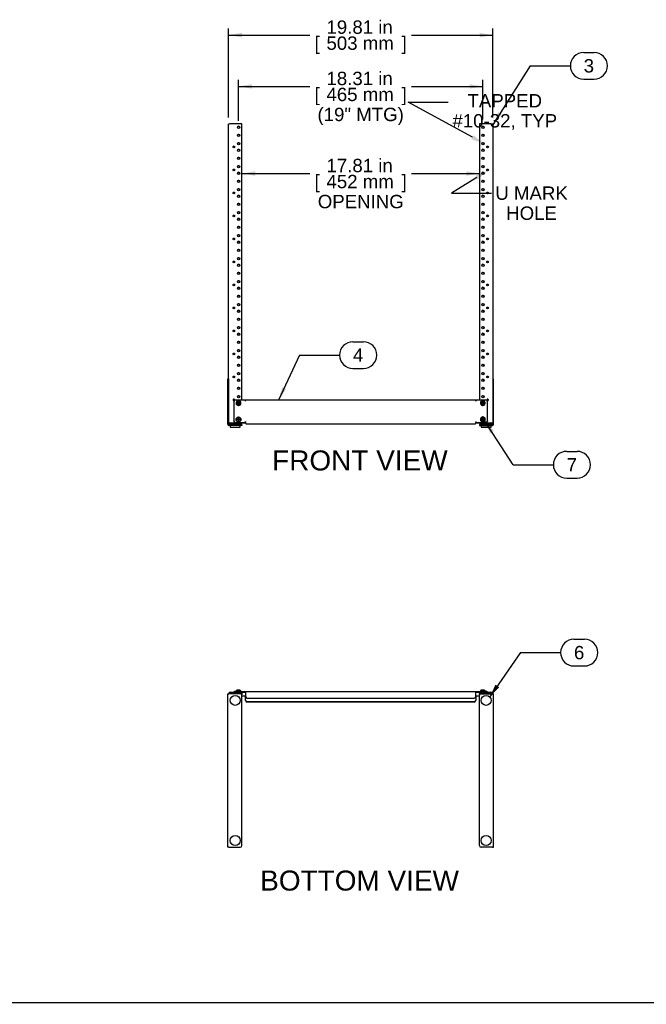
# Model space of a CAD drawing. Header units: inches. Extents: x 0 to 188, y 0 to 122.
# Tile 2 of 5: x 47 to 94, y 0 to 74. Entities that reach past the tile are written whole.
import ezdxf
from ezdxf import colors
from ezdxf.entities.mleader import LeaderData, LeaderLine
from ezdxf.enums import TextEntityAlignment as Align
from ezdxf.math import Vec2, Vec3

# ---------------------------------------------------------------- set-up
doc = ezdxf.new("R2010")
doc.units = ezdxf.units.IN
doc.header["$MEASUREMENT"] = 0
for name, color, linetype in [('COM57134-12', 7, 'Continuous'), ('COM57135-1L', 7, 'Continuous'), ('COM57135-1R', 7, 'Continuous'), ('COM57136', 7, 'Continuous'), ('Default', 7, 'Continuous'), ('FET07754', 7, 'Continuous'), ('SCS19498', 7, 'Continuous')]:
    doc.layers.add(name, color=color, linetype=linetype)
doc.styles.add('SEACAD_Arial', font='arial.ttf')
doc.dimstyles.new('WEB', dxfattribs={"dimtxt": 1, "dimasz": 1, "dimexe": 0.5, "dimexo": 0.5, "dimgap": 0.5, "dimtad": 0, "dimtih": 1, "dimtoh": 1, "dimzin": 4, "dimdsep": 46, "dimtxsty": 'SEACAD_Arial', "dimblk1": '_SE_FILLED', "dimblk2": '_SE_FILLED', "dimsah": 1, "dimcen": 0.5, "dimadec": 0, "dimazin": 0, "dimtfac": 1, "dimtofl": 0, "dimtmove": 0, "dimatfit": 3, "dimfxl": 1, "dimtolj": 1, "dimtzin": 4, "dimarcsym": 0})

# ---------------------------------------------------------------- blocks, each defined once
blk = doc.blocks.new('SEANNOT_GROUP1')
at = {"layer": 'Default', "linetype": 'Continuous'}
blk.add_hatch(color=7, dxfattribs=at).paths.add_polyline_path([(82.623, 23.951), (82.187, 23.036), (82.896, 23.76)])
at = {"layer": 'Default', "color": 7, "linetype": 'Continuous'}
for p, q in [((88.503, 27.351), (89.286, 27.351)), ((84.503, 26.351), (87.503, 26.351)), ((88.503, 25.351), (89.286, 25.351))]:
    blk.add_line(p, q, dxfattribs=at)
blk.add_lwpolyline([(84.503, 26.351), (82.187, 23.036)], dxfattribs=at)
for centre, start, end in [((88.503, 26.351), 90, 270), ((89.286, 26.351), 270, 90)]:
    blk.add_arc(centre, 1, start, end, dxfattribs=at)
at = {"layer": 'Default', "color": 7, "linetype": 'Continuous', "style": 'SEACAD_Arial'}
blk.add_text('6', height=1, dxfattribs=at).set_placement((88.503, 26.851), align=Align.TOP_LEFT)
blk = doc.blocks.new('SEANNOT_GROUP2')
at = {"layer": 'Default', "linetype": 'Continuous'}
blk.add_hatch(color=7, dxfattribs=at).paths.add_polyline_path([(82.822, 66.838), (82.426, 65.904), (83.103, 66.659)])
at = {"layer": 'Default', "color": 7, "linetype": 'Continuous'}
for p, q in [((89.232, 71.317), (90.015, 71.317)), ((85.232, 70.317), (88.232, 70.317)), ((89.232, 69.317), (90.015, 69.317))]:
    blk.add_line(p, q, dxfattribs=at)
blk.add_lwpolyline([(85.232, 70.317), (82.426, 65.904)], dxfattribs=at)
for centre, start, end in [((89.232, 70.317), 90, 270), ((90.015, 70.317), 270, 90)]:
    blk.add_arc(centre, 1, start, end, dxfattribs=at)
at = {"layer": 'Default', "color": 7, "linetype": 'Continuous', "style": 'SEACAD_Arial'}
blk.add_text('3', height=1, dxfattribs=at).set_placement((89.232, 70.817), align=Align.TOP_LEFT)
blk = doc.blocks.new('SEANNOT_GROUP5')
at = {"layer": 'Default', "linetype": 'Continuous'}
blk.add_hatch(color=7, dxfattribs=at).paths.add_polyline_path([(66.638, 46.239), (66.367, 45.262), (66.94, 46.099)])
at = {"layer": 'Default', "color": 7, "linetype": 'Continuous'}
for p, q in [((71.938, 49.644), (72.721, 49.644)), ((67.938, 48.644), (70.938, 48.644)), ((71.938, 47.644), (72.721, 47.644))]:
    blk.add_line(p, q, dxfattribs=at)
blk.add_lwpolyline([(67.938, 48.644), (66.367, 45.262)], dxfattribs=at)
for centre, start, end in [((71.938, 48.644), 90, 270), ((72.721, 48.644), 270, 90)]:
    blk.add_arc(centre, 1, start, end, dxfattribs=at)
at = {"layer": 'Default', "color": 7, "linetype": 'Continuous', "style": 'SEACAD_Arial'}
blk.add_text('4', height=1, dxfattribs=at).set_placement((71.938, 49.144), align=Align.TOP_LEFT)
blk = doc.blocks.new('SEANNOT_GROUP6')
at = {"layer": 'Default', "linetype": 'Continuous'}
blk.add_hatch(color=7, dxfattribs=at).paths.add_polyline_path([(82.502, 42.956), (81.815, 43.701), (82.223, 42.773)])
at = {"layer": 'Default', "color": 7, "linetype": 'Continuous'}
for p, q in [((87.958, 41.428), (88.74, 41.428)), ((83.958, 40.428), (86.958, 40.428)), ((87.958, 39.428), (88.74, 39.428))]:
    blk.add_line(p, q, dxfattribs=at)
blk.add_lwpolyline([(83.958, 40.428), (81.815, 43.701)], dxfattribs=at)
for centre, start, end in [((87.958, 40.428), 90, 270), ((88.74, 40.428), 270, 90)]:
    blk.add_arc(centre, 1, start, end, dxfattribs=at)
at = {"layer": 'Default', "color": 7, "linetype": 'Continuous', "style": 'SEACAD_Arial'}
blk.add_text('7', height=1, dxfattribs=at).set_placement((87.958, 40.928), align=Align.TOP_LEFT)
blk = doc.blocks.new('SE1')
at = {"layer": 'COM57134-12', "color": 7, "linetype": 'Continuous'}
for p, q in [((62.613, 46.75), (62.613, 65.938)), ((63.613, 65.963), (62.756, 65.963)), ((63.613, 45.276), (63.613, 65.963)), ((82.283, 65.963), (81.426, 65.963)), ((81.426, 65.963), (81.426, 45.276)), ((82.426, 65.938), (82.426, 46.75)), ((62.708, 43.493), (62.708, 43.534)), ((62.756, 43.558), (63.613, 43.558)), ((62.756, 43.542), (63.613, 43.542)), ((63.613, 43.558), (63.613, 43.574)), ((63.613, 43.558), (63.613, 43.542)), ((81.426, 43.574), (81.426, 43.558)), ((81.426, 43.558), (81.426, 43.542)), ((81.426, 43.558), (82.283, 43.558)), ((81.426, 43.542), (82.283, 43.542)), ((82.331, 43.534), (82.331, 43.493)), ((62.613, 43.493), (62.708, 43.493)), ((82.331, 43.493), (82.426, 43.493))]:
    blk.add_line(p, q, dxfattribs=at)
for centre, major_axis, ratio, start_param, end_param in [((62.756, 65.938), (0.143, 0), 0.173648, 1.570796, 3.141593), ((63.363, 65.7), (0.0885, 0), 0.984808, 0.094781, 3.046812), ((81.676, 65.7), (-0.0885, 0), 0.984808, 3.236373, 6.188405), ((82.283, 65.938), (0.143, 0), 0.173648, 0, 1.570796), ((63.363, 65.085), (0.0885, 0), 0.984808, 0.094781, 3.046812), ((81.676, 65.085), (-0.0885, 0), 0.984808, 3.236373, 6.188405), ((63.015, 64.223), (-0.0625, 0), 0.984808, 3.276006, 6.148772), ((63.363, 64.469), (0.0885, 0), 0.984808, 0.094781, 3.046812), ((81.676, 64.469), (-0.0885, 0), 0.984808, 3.236373, 6.188405), ((82.024, 64.223), (-0.0625, 0), 0.984808, 3.276006, 6.148772), ((63.363, 63.977), (0.0885, 0), 0.984808, 0.094781, 3.046812), ((63.363, 63.361), (0.0885, 0), 0.984808, 0.094781, 3.046812), ((81.676, 63.977), (-0.0885, 0), 0.984808, 3.236373, 6.188405), ((81.676, 63.361), (-0.0885, 0), 0.984808, 3.236373, 6.188405), ((63.363, 62.746), (0.0885, 0), 0.984808, 0.094781, 3.046812), ((81.676, 62.746), (-0.0885, 0), 0.984808, 3.236373, 6.188405), ((63.015, 62.499), (-0.0625, 0), 0.984808, 3.276006, 6.148772), ((63.363, 62.253), (0.0885, 0), 0.984808, 0.094781, 3.046812), ((81.676, 62.253), (-0.0885, 0), 0.984808, 3.236373, 6.188405), ((82.024, 62.499), (-0.0625, 0), 0.984808, 3.276006, 6.148772), ((63.363, 61.638), (0.0885, 0), 0.984808, 0.094781, 3.046812), ((81.676, 61.638), (-0.0885, 0), 0.984808, 3.236373, 6.188405), ((63.015, 60.776), (-0.0625, 0), 0.984808, 3.276006, 6.148772), ((63.363, 61.022), (0.0885, 0), 0.984808, 0.094781, 3.046812), ((63.363, 60.53), (0.0885, 0), 0.984808, 0.094781, 3.046812), ((81.676, 61.022), (-0.0885, 0), 0.984808, 3.236373, 6.188405), ((81.676, 60.53), (-0.0885, 0), 0.984808, 3.236373, 6.188405), ((82.024, 60.776), (-0.0625, 0), 0.984808, 3.276006, 6.148772), ((63.363, 59.914), (0.0885, 0), 0.984808, 0.094781, 3.046812), ((81.676, 59.914), (-0.0885, 0), 0.984808, 3.236373, 6.188405), ((63.015, 59.053), (-0.0625, 0), 0.984808, 3.276006, 6.148772), ((63.363, 59.299), (0.0885, 0), 0.984808, 0.094781, 3.046812), ((81.676, 59.299), (-0.0885, 0), 0.984808, 3.236373, 6.188405), ((82.024, 59.053), (-0.0625, 0), 0.984808, 3.276006, 6.148772), ((63.363, 58.806), (0.0885, 0), 0.984808, 0.094781, 3.046812), ((81.676, 58.806), (-0.0885, 0), 0.984808, 3.236373, 6.188405), ((63.363, 58.191), (0.0885, 0), 0.984808, 0.094781, 3.046812), ((63.363, 57.575), (0.0885, 0), 0.984808, 0.094781, 3.046812), ((81.676, 58.191), (-0.0885, 0), 0.984808, 3.236373, 6.188405), ((81.676, 57.575), (-0.0885, 0), 0.984808, 3.236373, 6.188405), ((63.015, 57.329), (-0.0625, 0), 0.984808, 3.276006, 6.148772), ((63.363, 57.083), (0.0885, 0), 0.984808, 0.094781, 3.046812), ((81.676, 57.083), (-0.0885, 0), 0.984808, 3.236365, 6.188413), ((82.024, 57.329), (-0.0625, 0), 0.984808, 3.276006, 6.148772), ((63.363, 56.468), (0.0885, 0), 0.984808, 0.094781, 3.046812), ((81.676, 56.468), (-0.0885, 0), 0.984808, 3.236373, 6.188405), ((63.015, 55.606), (-0.0625, 0), 0.984808, 3.276006, 6.148772), ((63.363, 55.852), (0.0885, 0), 0.984808, 0.094781, 3.046812), ((63.363, 55.36), (0.0885, 0), 0.984808, 0.094781, 3.046812), ((81.676, 55.852), (-0.0885, 0), 0.984808, 3.236373, 6.188405), ((81.676, 55.36), (-0.0885, 0), 0.984808, 3.236373, 6.188405), ((82.024, 55.606), (-0.0625, 0), 0.984808, 3.276006, 6.148772), ((63.363, 54.744), (-0.0885, 0), 0.984808, 3.236373, 6.188405), ((81.676, 54.744), (-0.0885, 0), 0.984808, 3.236373, 6.188405), ((63.015, 53.882), (-0.0625, 0), 0.984808, 3.276006, 6.148772), ((63.363, 54.129), (-0.0885, 0), 0.984808, 3.236373, 6.188405), ((81.676, 54.129), (-0.0885, 0), 0.984808, 3.236373, 6.188405), ((82.024, 53.882), (-0.0625, 0), 0.984808, 3.276006, 6.148772), ((63.363, 53.636), (-0.0885, 0), 0.984808, 3.236373, 6.188405), ((81.676, 53.636), (-0.0885, 0), 0.984808, 3.236373, 6.188405), ((63.363, 53.021), (-0.0885, 0), 0.984808, 3.236373, 6.188405), ((63.363, 52.405), (-0.0885, 0), 0.984808, 3.236373, 6.188405), ((81.676, 53.021), (-0.0885, 0), 0.984808, 3.236373, 6.188405), ((81.676, 52.405), (-0.0885, 0), 0.984808, 3.236373, 6.188405), ((63.015, 52.159), (-0.0625, 0), 0.984808, 3.276006, 6.148772), ((63.363, 51.913), (-0.0885, 0), 0.984808, 3.236373, 6.188405), ((81.676, 51.913), (-0.0885, 0), 0.984808, 3.236373, 6.188405), ((82.024, 52.159), (-0.0625, 0), 0.984808, 3.276006, 6.148772), ((63.363, 51.297), (-0.0885, 0), 0.984808, 3.236373, 6.188405), ((81.676, 51.297), (-0.0885, 0), 0.984808, 3.236373, 6.188405), ((63.015, 50.436), (-0.0625, 0), 0.984808, 3.276006, 6.148772), ((63.363, 50.682), (-0.0885, 0), 0.984808, 3.236373, 6.188405), ((63.363, 50.189), (-0.0885, 0), 0.984808, 3.236373, 6.188405), ((81.676, 50.682), (-0.0885, 0), 0.984808, 3.236373, 6.188405), ((81.676, 50.189), (-0.0885, 0), 0.984808, 3.236373, 6.188405), ((82.024, 50.436), (-0.0625, 0), 0.984808, 3.276006, 6.148772), ((63.363, 49.574), (0.0885, 0), 0.984808, 0.094781, 3.046812), ((81.676, 49.574), (-0.0885, 0), 0.984808, 3.236373, 6.188405), ((63.015, 48.712), (-0.0625, 0), 0.984808, 3.276006, 6.148772), ((63.363, 48.958), (0.0885, 0), 0.984808, 0.094781, 3.046812), ((81.676, 48.958), (-0.0885, 0), 0.984808, 3.236373, 6.188405), ((82.024, 48.712), (-0.0625, 0), 0.984808, 3.276006, 6.148772), ((63.363, 48.466), (0.0885, 0), 0.984808, 0.094781, 3.046812), ((81.676, 48.466), (-0.0885, 0), 0.984808, 3.236373, 6.188405), ((63.363, 47.85), (0.0885, 0), 0.984808, 0.094781, 3.046812), ((63.363, 47.235), (0.0885, 0), 0.984808, 0.094781, 3.046812), ((81.676, 47.85), (-0.0885, 0), 0.984808, 3.236373, 6.188405), ((81.676, 47.235), (-0.0885, 0), 0.984808, 3.236373, 6.188405), ((63.015, 46.989), (-0.0625, 0), 0.984808, 3.276006, 6.148772), ((63.363, 46.743), (0.0885, 0), 0.984808, 0.094781, 3.046812), ((81.676, 46.743), (-0.0885, 0), 0.984808, 3.236373, 6.188405), ((82.024, 46.989), (-0.0625, 0), 0.984808, 3.276006, 6.148772), ((63.363, 46.127), (0.0885, 0), 0.984808, 0.094781, 3.046812), ((81.676, 46.127), (0.0885, 0), 0.984808, 0.094781, 3.046812), ((63.015, 45.282), (0.0625, 0), 0.984808, 0, 5.2162), ((63.015, 45.265), (0.0625, 0), 0.984808, 0.134413, 3.00718), ((63.015, 45.282), (0.0625, 0), 0.984808, 5.766312, 6.283185), ((63.363, 45.512), (0.0885, 0), 0.984808, 0.094781, 3.046812), ((81.676, 45.512), (0.0885, 0), 0.984808, 0.094781, 3.046812), ((82.024, 45.282), (0.0625, 0), 0.984808, 0, 3.658466), ((82.024, 45.265), (0.0625, 0), 0.984808, 0.134413, 3.00718), ((82.024, 45.282), (0.0625, 0), 0.984808, 4.208577, 6.283185), ((62.756, 43.534), (-0.143, 0), 0.173648, 4.712389, 6.283185), ((62.756, 43.534), (-0.048, 0), 0.173648, 4.712389, 6.283185), ((82.283, 43.534), (-0.143, 0), 0.173648, 3.141593, 4.712389), ((82.283, 43.534), (-0.048, 0), 0.173648, 3.141593, 4.712389)]:
    blk.add_ellipse(centre, major_axis=major_axis, ratio=ratio, start_param=start_param, end_param=end_param, dxfattribs=at)
for centre, major_axis in [((63.363, 65.717), (0.0885, 0)), ((81.676, 65.717), (-0.0885, 0)), ((63.363, 65.101), (0.0885, 0)), ((81.676, 65.101), (-0.0885, 0)), ((63.015, 64.239), (-0.0625, 0)), ((63.363, 64.486), (0.0885, 0)), ((81.676, 64.486), (-0.0885, 0)), ((82.024, 64.239), (-0.0625, 0)), ((63.363, 63.993), (0.0885, 0)), ((63.363, 63.378), (0.0885, 0)), ((81.676, 63.993), (-0.0885, 0)), ((81.676, 63.378), (-0.0885, 0)), ((63.363, 62.762), (0.0885, 0)), ((81.676, 62.762), (-0.0885, 0)), ((63.015, 62.516), (-0.0625, 0)), ((63.363, 62.27), (0.0885, 0)), ((81.676, 62.27), (-0.0885, 0)), ((82.024, 62.516), (-0.0625, 0)), ((63.363, 61.654), (0.0885, 0)), ((81.676, 61.654), (-0.0885, 0)), ((63.015, 60.793), (-0.0625, 0)), ((63.363, 61.039), (0.0885, 0)), ((63.363, 60.546), (0.0885, 0)), ((81.676, 61.039), (-0.0885, 0)), ((81.676, 60.546), (-0.0885, 0)), ((82.024, 60.793), (-0.0625, 0)), ((63.363, 59.931), (0.0885, 0)), ((81.676, 59.931), (-0.0885, 0)), ((63.015, 59.069), (-0.0625, 0)), ((63.363, 59.315), (0.0885, 0)), ((81.676, 59.315), (-0.0885, 0)), ((82.024, 59.069), (-0.0625, 0)), ((63.363, 58.823), (0.0885, 0)), ((63.363, 58.207), (0.0885, 0)), ((81.676, 58.823), (-0.0885, 0)), ((81.676, 58.207), (-0.0885, 0)), ((63.363, 57.592), (0.0885, 0)), ((81.676, 57.592), (-0.0885, 0)), ((63.015, 57.346), (-0.0625, 0)), ((63.363, 57.1), (0.0885, 0)), ((81.676, 57.1), (-0.0885, 0)), ((82.024, 57.346), (-0.0625, 0)), ((63.363, 56.484), (0.0885, 0)), ((81.676, 56.484), (-0.0885, 0)), ((63.015, 55.622), (-0.0625, 0)), ((63.363, 55.869), (0.0885, 0)), ((63.363, 55.376), (0.0885, 0)), ((81.676, 55.869), (-0.0885, 0)), ((81.676, 55.376), (-0.0885, 0)), ((82.024, 55.622), (-0.0625, 0)), ((63.363, 54.761), (-0.0885, 0)), ((81.676, 54.761), (-0.0885, 0)), ((63.015, 53.899), (-0.0625, 0)), ((63.363, 54.145), (-0.0885, 0)), ((81.676, 54.145), (-0.0885, 0)), ((82.024, 53.899), (-0.0625, 0)), ((63.363, 53.653), (-0.0885, 0)), ((63.363, 53.037), (-0.0885, 0)), ((81.676, 53.653), (-0.0885, 0)), ((81.676, 53.037), (-0.0885, 0)), ((63.363, 52.422), (-0.0885, 0)), ((81.676, 52.422), (-0.0885, 0)), ((63.015, 52.175), (-0.0625, 0)), ((63.363, 51.929), (-0.0885, 0)), ((81.676, 51.929), (-0.0885, 0)), ((82.024, 52.175), (-0.0625, 0)), ((63.363, 51.314), (-0.0885, 0)), ((81.676, 51.314), (-0.0885, 0)), ((63.015, 50.452), (-0.0625, 0)), ((63.363, 50.698), (-0.0885, 0)), ((63.363, 50.206), (-0.0885, 0)), ((81.676, 50.698), (-0.0885, 0)), ((81.676, 50.206), (-0.0885, 0)), ((82.024, 50.452), (-0.0625, 0)), ((63.363, 49.59), (0.0885, 0)), ((81.676, 49.59), (-0.0885, 0)), ((63.015, 48.729), (-0.0625, 0)), ((63.363, 48.975), (0.0885, 0)), ((81.676, 48.975), (-0.0885, 0)), ((82.024, 48.729), (-0.0625, 0)), ((63.363, 48.482), (0.0885, 0)), ((63.363, 47.867), (0.0885, 0)), ((81.676, 48.482), (-0.0885, 0)), ((81.676, 47.867), (-0.0885, 0)), ((63.363, 47.251), (0.0885, 0)), ((81.676, 47.251), (-0.0885, 0)), ((63.015, 47.005), (-0.0625, 0)), ((63.363, 46.759), (0.0885, 0)), ((81.676, 46.759), (-0.0885, 0)), ((82.024, 47.005), (-0.0625, 0)), ((63.363, 46.144), (0.0885, 0)), ((81.676, 46.144), (0.0885, 0)), ((63.363, 45.528), (-0.0885, 0)), ((81.676, 45.528), (-0.0885, 0))]:
    blk.add_ellipse(centre, major_axis=major_axis, ratio=0.984808, dxfattribs=at)
at = {"layer": 'COM57135-1L', "color": 7, "linetype": 'Continuous'}
for p, q in [((62.556, 46.75), (62.556, 46.853)), ((62.613, 46.853), (62.556, 46.853)), ((62.556, 43.474), (62.556, 46.75)), ((62.613, 46.853), (62.613, 46.75)), ((62.613, 46.75), (62.613, 43.474)), ((62.556, 43.474), (62.556, 43.46)), ((62.613, 43.474), (62.556, 43.474)), ((62.613, 43.474), (62.613, 43.46)), ((63.494, 43.431), (62.642, 43.431)), ((63.494, 43.374), (62.642, 43.374)), ((63.494, 43.431), (63.619, 43.431)), ((63.619, 43.374), (63.494, 43.374)), ((63.619, 43.431), (63.619, 43.374))]:
    blk.add_line(p, q, dxfattribs=at)
for radius in [0.086, 0.029]:
    blk.add_arc((62.642, 43.46), radius, 180, 270, dxfattribs=at)
at = {"layer": 'COM57135-1R', "color": 7, "linetype": 'Continuous'}
for p, q in [((82.426, 46.853), (82.426, 46.75)), ((82.483, 46.853), (82.426, 46.853)), ((82.426, 46.75), (82.426, 43.474)), ((82.483, 46.75), (82.483, 46.853)), ((82.483, 43.474), (82.483, 46.75)), ((81.545, 43.431), (81.42, 43.431)), ((81.42, 43.431), (81.42, 43.374)), ((81.42, 43.374), (81.545, 43.374)), ((81.545, 43.431), (82.397, 43.431)), ((81.545, 43.374), (82.397, 43.374)), ((82.426, 43.474), (82.426, 43.46)), ((82.426, 43.474), (82.483, 43.474)), ((82.483, 43.474), (82.483, 43.46))]:
    blk.add_line(p, q, dxfattribs=at)
for radius in [0.086, 0.029]:
    blk.add_arc((82.397, 43.46), radius, 270, 0, dxfattribs=at)
at = {"layer": 'COM57136', "color": 7, "linetype": 'Continuous'}
for p, q in [((63.02, 45.153), (63.02, 43.707)), ((63.895, 45.276), (63.145, 45.276)), ((63.895, 45.191), (63.895, 45.276)), ((63.895, 45.191), (63.895, 45.262)), ((81.145, 45.262), (63.895, 45.262)), ((63.895, 45.191), (63.895, 45.191)), ((81.145, 45.191), (81.145, 45.276)), ((81.895, 45.276), (81.145, 45.276)), ((81.145, 45.262), (81.145, 45.191)), ((81.145, 45.191), (81.145, 45.191)), ((82.02, 43.707), (82.02, 45.153)), ((63.02, 43.697), (63.02, 43.707)), ((63.145, 43.584), (63.895, 43.584)), ((63.145, 43.574), (63.895, 43.574)), ((63.895, 43.669), (63.895, 43.584)), ((63.895, 43.669), (63.895, 43.669)), ((63.895, 43.569), (63.895, 43.669)), ((63.895, 43.659), (63.895, 43.659)), ((63.895, 43.574), (63.895, 43.584)), ((63.895, 43.569), (63.895, 43.519)), ((81.145, 43.669), (81.145, 43.669)), ((81.145, 43.669), (81.145, 43.584)), ((81.145, 43.669), (81.145, 43.569)), ((81.145, 43.659), (81.145, 43.659)), ((81.145, 43.584), (81.895, 43.584)), ((81.145, 43.574), (81.145, 43.584)), ((81.145, 43.574), (81.895, 43.574)), ((81.145, 43.519), (81.145, 43.569)), ((82.02, 43.707), (82.02, 43.697)), ((64.02, 43.497), (81.02, 43.497))]:
    blk.add_line(p, q, dxfattribs=at)
for centre, major_axis, ratio, start_param, end_param in [((63.145, 45.153), (0.125, 0), 0.984808, 1.570796, 3.141593), ((81.895, 45.153), (0.125, 0), 0.984808, 0, 1.570796), ((63.145, 43.707), (-0.125, 0), 0.984808, 0, 1.570796), ((63.145, 43.697), (0.125, 0), 0.984808, 3.141593, 4.712389), ((81.895, 43.707), (-0.125, 0), 0.984808, 1.570796, 3.141593), ((81.895, 43.697), (0.125, 0), 0.984808, 4.712389, 6.283185), ((64.02, 43.519), (-0.125, 0), 0.173648, 0, 1.570796), ((81.02, 43.519), (-0.125, 0), 0.173648, 1.570796, 3.141593)]:
    blk.add_ellipse(centre, major_axis=major_axis, ratio=ratio, start_param=start_param, end_param=end_param, dxfattribs=at)
at = {"layer": 'FET07754', "color": 7, "linetype": 'Continuous'}
for p, q in [((62.744, 43.374), (62.744, 43.249)), ((62.744, 43.249), (63.494, 43.249)), ((62.869, 43.499), (63.369, 43.499)), ((62.869, 43.499), (62.869, 43.431)), ((63.369, 43.431), (63.369, 43.499)), ((63.494, 43.249), (63.494, 43.374)), ((81.545, 43.374), (81.545, 43.249)), ((81.545, 43.249), (82.295, 43.249)), ((81.67, 43.499), (82.17, 43.499)), ((81.67, 43.499), (81.67, 43.431)), ((82.17, 43.431), (82.17, 43.499)), ((82.295, 43.249), (82.295, 43.374))]:
    blk.add_line(p, q, dxfattribs=at)
at = {"layer": 'SCS19498', "color": 7, "linetype": 'Continuous'}
for p, q in [((63.179, 45.056), (63.179, 45.055)), ((63.179, 45.051), (63.179, 45.046)), ((63.227, 45.103), (63.227, 45.032)), ((63.499, 45.087), (63.227, 45.087)), ((63.327, 45.104), (63.255, 45.104)), ((63.255, 45.033), (63.327, 45.033)), ((63.327, 45.207), (63.327, 45.175)), ((63.327, 45.104), (63.327, 45.175)), ((63.327, 45.104), (63.327, 45.102)), ((63.327, 45.102), (63.399, 45.102)), ((63.327, 44.962), (63.327, 45.033)), ((63.399, 45.031), (63.327, 45.031)), ((63.399, 45.175), (63.399, 45.207)), ((63.399, 45.175), (63.399, 45.104)), ((63.472, 45.104), (63.399, 45.104)), ((63.399, 45.102), (63.399, 45.104)), ((63.399, 45.033), (63.399, 44.962)), ((63.399, 45.033), (63.472, 45.033)), ((63.499, 45.032), (63.499, 45.103)), ((63.547, 45.055), (63.547, 45.056)), ((63.547, 45.046), (63.547, 45.051)), ((81.492, 45.056), (81.492, 45.055)), ((81.492, 45.051), (81.492, 45.046)), ((81.54, 45.103), (81.54, 45.032)), ((81.812, 45.087), (81.54, 45.087)), ((81.64, 45.104), (81.568, 45.104)), ((81.568, 45.033), (81.64, 45.033)), ((81.64, 45.207), (81.64, 45.175)), ((81.64, 45.104), (81.64, 45.175)), ((81.64, 45.104), (81.64, 45.102)), ((81.64, 45.102), (81.712, 45.102)), ((81.64, 44.962), (81.64, 45.033)), ((81.712, 45.031), (81.64, 45.031)), ((81.712, 45.175), (81.712, 45.207)), ((81.712, 45.175), (81.712, 45.104)), ((81.784, 45.104), (81.712, 45.104)), ((81.712, 45.102), (81.712, 45.104)), ((81.712, 45.033), (81.712, 44.962)), ((81.712, 45.033), (81.784, 45.033)), ((81.812, 45.032), (81.812, 45.103)), ((81.86, 45.055), (81.86, 45.056)), ((81.86, 45.046), (81.86, 45.051)), ((63.327, 44.927), (63.327, 44.962)), ((63.399, 44.962), (63.399, 44.927)), ((81.64, 44.927), (81.64, 44.962)), ((81.712, 44.962), (81.712, 44.927)), ((63.179, 43.825), (63.179, 43.824)), ((63.179, 43.82), (63.179, 43.815)), ((63.221, 43.871), (63.327, 43.871)), ((63.255, 43.873), (63.327, 43.873)), ((63.327, 43.802), (63.255, 43.802)), ((63.327, 43.97), (63.327, 43.944)), ((63.399, 43.955), (63.327, 43.955)), ((63.327, 43.944), (63.327, 43.873)), ((63.327, 43.871), (63.327, 43.873)), ((63.327, 43.802), (63.327, 43.871)), ((63.327, 43.802), (63.327, 43.731)), ((63.327, 43.731), (63.327, 43.702)), ((63.399, 43.944), (63.399, 43.97)), ((63.399, 43.873), (63.399, 43.944)), ((63.399, 43.873), (63.472, 43.873)), ((63.399, 43.873), (63.399, 43.871)), ((63.399, 43.871), (63.505, 43.871)), ((63.399, 43.871), (63.399, 43.802)), ((63.472, 43.802), (63.399, 43.802)), ((63.399, 43.731), (63.399, 43.802)), ((63.399, 43.702), (63.399, 43.731)), ((63.547, 43.824), (63.547, 43.825)), ((63.547, 43.815), (63.547, 43.82)), ((81.492, 43.825), (81.492, 43.824)), ((81.492, 43.82), (81.492, 43.815)), ((81.54, 43.872), (81.54, 43.801)), ((81.812, 43.856), (81.54, 43.856)), ((81.64, 43.873), (81.568, 43.873)), ((81.568, 43.802), (81.64, 43.802)), ((81.64, 43.976), (81.64, 43.944)), ((81.64, 43.873), (81.64, 43.944)), ((81.64, 43.873), (81.64, 43.871)), ((81.64, 43.871), (81.712, 43.871)), ((81.64, 43.731), (81.64, 43.802)), ((81.712, 43.8), (81.64, 43.8)), ((81.64, 43.696), (81.64, 43.731)), ((81.712, 43.944), (81.712, 43.976)), ((81.712, 43.944), (81.712, 43.873)), ((81.784, 43.873), (81.712, 43.873)), ((81.712, 43.871), (81.712, 43.873)), ((81.712, 43.802), (81.712, 43.731)), ((81.712, 43.802), (81.784, 43.802)), ((81.712, 43.731), (81.712, 43.696)), ((81.812, 43.801), (81.812, 43.872)), ((81.86, 43.824), (81.86, 43.825)), ((81.86, 43.815), (81.86, 43.82))]:
    blk.add_line(p, q, dxfattribs=at)
for centre, radius, start, end in [((63.255, 44.696), 0.407, 89.9285, 93.84886), ((63.255, 44.626), 0.407, 89.92845, 93.8489), ((63.358, 45.115), 0.123, 87.50729, 113.053), ((63.369, 45.116), 0.123, 68.87591, 92.49303), ((63.472, 44.696), 0.407, 86.15131, 90.07134), ((63.472, 44.626), 0.407, 86.1508, 90.07185), ((81.567, 44.696), 0.407, 89.9285, 93.84886), ((81.567, 44.626), 0.407, 89.92845, 93.8489), ((81.671, 45.115), 0.123, 87.50729, 113.053), ((81.681, 45.116), 0.123, 68.87591, 92.49303), ((81.785, 44.696), 0.407, 86.15131, 90.07134), ((81.785, 44.626), 0.407, 86.1508, 90.07185), ((63.254, 43.481), 0.391, 89.87091, 94.83097), ((63.254, 43.41), 0.391, 89.87128, 94.8306), ((63.363, 41.824), 2.147, 89.03907, 90.96093), ((63.363, 41.556), 2.147, 89.03907, 90.96093), ((63.472, 43.481), 0.391, 85.16946, 90.12866), ((63.472, 43.41), 0.391, 85.16941, 90.12871), ((81.567, 43.465), 0.407, 89.9285, 93.84886), ((81.567, 43.395), 0.407, 89.92845, 93.8489), ((81.671, 43.884), 0.123, 87.50729, 113.053), ((81.681, 43.885), 0.123, 68.87591, 92.49303), ((81.785, 43.465), 0.407, 86.15131, 90.07134), ((81.785, 43.395), 0.407, 86.1508, 90.07185)]:
    blk.add_arc(centre, radius, start, end, dxfattribs=at)
for centre, major_axis, start_param, end_param in [((63.363, 45.056), (0.184, 0), 1.873165, 6.283185), ((63.363, 45.055), (0.184, 0), 3.141593, 6.283185), ((63.363, 45.051), (0.184, 0), 3.141593, 6.283185), ((63.363, 45.046), (0.184, 0), 3.141593, 6.283185), ((63.363, 45.067), (0.146, 0), 1.322513, 1.81908), ((63.363, 45.056), (0.184, 0), 0, 1.294835), ((81.676, 45.056), (-0.184, 0), 0, 4.436428), ((81.676, 45.056), (-0.184, 0), 5.014757, 6.283185), ((81.676, 45.055), (-0.184, 0), 0, 3.141593), ((81.676, 45.051), (-0.184, 0), 0, 3.141593), ((81.676, 45.046), (-0.184, 0), 0, 3.141593), ((81.676, 45.067), (0.146, 0), 1.322513, 1.81908), ((63.363, 45.067), (0.146, 0), 4.464106, 4.960672), ((81.676, 45.067), (0.146, 0), 4.464106, 4.960672), ((63.363, 43.824), (0.184, 0), 3.141593, 6.283185), ((63.363, 43.82), (0.184, 0), 3.141593, 6.283185), ((63.363, 43.815), (0.184, 0), 3.141593, 6.283185), ((63.363, 43.836), (0.146, 0), 2.893309, 3.389876), ((63.363, 43.836), (-0.146, 0), 2.893309, 3.389876), ((81.676, 43.825), (0.184, 0), 1.873165, 6.283185), ((81.676, 43.824), (-0.184, 0), 0, 3.141593), ((81.676, 43.82), (-0.184, 0), 0, 3.141593), ((81.676, 43.815), (0.184, 0), 3.141593, 6.283185), ((81.676, 43.836), (0.146, 0), 1.322513, 1.81908), ((81.676, 43.836), (0.146, 0), 4.464106, 4.960672), ((81.676, 43.825), (0.184, 0), 0, 1.294835)]:
    blk.add_ellipse(centre, major_axis=major_axis, ratio=0.984808, start_param=start_param, end_param=end_param, dxfattribs=at)
blk.add_ellipse((63.363, 43.825), major_axis=(0.184, 0), ratio=0.984808, dxfattribs=at)
blk = doc.blocks.new('SE3')
at = {"layer": 'COM57134-12', "color": 7, "linetype": 'Continuous'}
for p, q in [((62.756, 23.384), (63.613, 23.384)), ((62.756, 23.291), (63.613, 23.291)), ((63.613, 23.384), (63.613, 23.291)), ((63.613, 23.291), (63.613, 23.184)), ((81.426, 23.384), (81.426, 23.291)), ((81.426, 23.384), (82.283, 23.384)), ((81.426, 23.291), (82.283, 23.291)), ((81.426, 23.184), (81.426, 23.291))]:
    blk.add_line(p, q, dxfattribs=at)
for centre, major_axis, start_param, end_param in [((62.756, 23.243), (-0.143, 0), 4.712389, 6.077084), ((62.756, 23.243), (-0.048, 0), 4.712389, 5.62754), ((82.283, 23.243), (-0.143, 0), 3.347694, 4.712389), ((82.283, 23.243), (-0.048, 0), 3.797238, 4.712389)]:
    blk.add_ellipse(centre, major_axis=major_axis, ratio=0.984808, start_param=start_param, end_param=end_param, dxfattribs=at)
at = {"layer": 'COM57135-1L', "color": 7, "linetype": 'Continuous'}
for p, q in [((62.556, 11.772), (62.556, 23.272)), ((62.556, 23.272), (62.642, 23.272)), ((63.494, 23.272), (62.642, 23.272)), ((63.619, 11.897), (63.619, 23.147)), ((62.642, 11.772), (62.556, 11.772)), ((62.642, 11.772), (63.494, 11.772))]:
    blk.add_line(p, q, dxfattribs=at)
for centre, start, end in [((63.494, 23.147), 0, 90), ((63.494, 11.897), 270, 0)]:
    blk.add_arc(centre, 0.125, start, end, dxfattribs=at)
at = {"layer": 'COM57135-1R', "color": 7, "linetype": 'Continuous'}
for p, q in [((81.42, 11.897), (81.42, 23.147)), ((81.545, 23.272), (82.397, 23.272)), ((82.483, 23.272), (82.397, 23.272)), ((82.483, 11.772), (82.483, 23.272)), ((82.397, 11.772), (81.545, 11.772)), ((82.397, 11.772), (82.483, 11.772))]:
    blk.add_line(p, q, dxfattribs=at)
for centre, start, end in [((81.545, 23.147), 90, 180), ((81.545, 11.897), 180, 270)]:
    blk.add_arc(centre, 0.125, start, end, dxfattribs=at)
at = {"layer": 'COM57136', "color": 7, "linetype": 'Continuous'}
for p, q in [((63.02, 23.384), (63.02, 23.416)), ((63.145, 23.438), (63.895, 23.438)), ((63.613, 23.382), (63.895, 23.382)), ((63.895, 23.083), (63.619, 23.083)), ((63.895, 23.382), (63.895, 23.438)), ((63.895, 23.353), (63.895, 23.424)), ((81.145, 23.424), (63.895, 23.424)), ((63.895, 23.423), (63.895, 23.423)), ((63.895, 23.367), (63.895, 23.382)), ((63.895, 23.367), (63.895, 23.367)), ((63.895, 23.353), (63.895, 23.068)), ((63.895, 23.098), (63.895, 23.098)), ((63.895, 23.098), (63.895, 23.083)), ((63.895, 23.058), (63.895, 23.068)), ((63.895, 22.78), (63.895, 23.058)), ((64.02, 22.945), (81.02, 22.945)), ((64.02, 22.935), (81.02, 22.935)), ((81.145, 23.438), (81.895, 23.438)), ((81.145, 23.382), (81.145, 23.438)), ((81.145, 23.424), (81.145, 23.353)), ((81.145, 23.423), (81.145, 23.423)), ((81.145, 23.382), (81.426, 23.382)), ((81.145, 23.367), (81.145, 23.382)), ((81.145, 23.367), (81.145, 23.367)), ((81.145, 23.068), (81.145, 23.353)), ((81.145, 23.098), (81.145, 23.083)), ((81.145, 23.098), (81.145, 23.098)), ((81.42, 23.083), (81.145, 23.083)), ((81.145, 23.068), (81.145, 23.058)), ((81.145, 23.058), (81.145, 22.78)), ((82.02, 23.416), (82.02, 23.384)), ((63.895, 22.77), (63.895, 22.78)), ((81.02, 22.657), (64.02, 22.657)), ((81.02, 22.647), (64.02, 22.647)), ((81.145, 22.78), (81.145, 22.77))]:
    blk.add_line(p, q, dxfattribs=at)
for centre, major_axis, ratio, start_param, end_param in [((63.145, 23.416), (-0.125, 0), 0.173648, 4.712389, 6.283185), ((64.02, 23.068), (-0.125, 0), 0.984808, 0, 1.570796), ((64.02, 23.058), (0.125, 0), 0.984808, 3.141593, 4.712389), ((81.02, 23.068), (-0.125, 0), 0.984808, 1.570796, 3.141593), ((81.02, 23.058), (0.125, 0), 0.984808, 4.712389, 6.283185), ((81.895, 23.416), (-0.125, 0), 0.173648, 3.141593, 4.712389), ((64.02, 22.78), (-0.125, 0), 0.984808, 0, 1.570796), ((64.02, 22.77), (0.125, 0), 0.984808, 3.141593, 4.712389), ((81.02, 22.78), (-0.125, 0), 0.984808, 1.570796, 3.141593), ((81.02, 22.77), (0.125, 0), 0.984808, 4.712389, 6.283185)]:
    blk.add_ellipse(centre, major_axis=major_axis, ratio=ratio, start_param=start_param, end_param=end_param, dxfattribs=at)
at = {"layer": 'FET07754', "color": 7, "linetype": 'Continuous'}
for centre in [(63.119, 22.772), (81.92, 22.772), (63.119, 12.272), (81.92, 12.272)]:
    blk.add_circle(centre, 0.375, dxfattribs=at)
at = {"layer": 'SCS19498', "color": 7, "linetype": 'Continuous'}
for p, q in [((63.179, 23.456), (63.179, 23.451)), ((63.327, 23.545), (63.327, 23.543)), ((63.399, 23.543), (63.399, 23.545)), ((63.547, 23.451), (63.547, 23.456)), ((81.492, 23.456), (81.492, 23.451)), ((81.533, 23.522), (81.533, 23.522)), ((81.64, 23.542), (81.64, 23.545)), ((81.712, 23.545), (81.712, 23.542)), ((81.819, 23.522), (81.819, 23.523)), ((81.86, 23.451), (81.86, 23.456))]:
    blk.add_line(p, q, dxfattribs=at)
for centre, radius, start, end in [((63.253, 23.456), 0.0737, 119.20729, 180.01529), ((63.363, 23.166), 0.379, 84.55427, 95.44573), ((63.407, 23.309), 0.235, 64.21439, 91.75371), ((63.474, 23.458), 0.0728, 358.92744, 61.03274), ((81.718, 23.304), 0.241, 65.24628, 91.47462), ((81.786, 23.458), 0.0729, 358.87542, 62.90893)]:
    blk.add_arc(centre, radius, start, end, dxfattribs=at)
for centre, major_axis, start_param, end_param in [((63.363, 23.427), (0.184, 0), 0.354449, 2.787144), ((81.676, 23.427), (-0.184, 0), 3.496042, 5.928736), ((81.676, 23.517), (0.146, 0), 1.322513, 1.81908)]:
    blk.add_ellipse(centre, major_axis=major_axis, ratio=0.173648, start_param=start_param, end_param=end_param, dxfattribs=at)
for points, knots in [([(63.18, 23.451), (63.18, 23.448), (63.18, 23.444), (63.182, 23.439), (63.183, 23.437)], [0, 0, 0, 0, 0.03829602, 0.0738621, 0.0738621, 0.0738621, 0.0738621]), ([(63.327, 23.545), (63.322, 23.545), (63.307, 23.544), (63.281, 23.541), (63.254, 23.536), (63.233, 23.53), (63.222, 23.523), (63.217, 23.52)], [0, 0, 0, 0, 0.103112, 0.357172, 0.626464, 0.877343, 1, 1, 1, 1]), ([(63.544, 23.437), (63.546, 23.44), (63.547, 23.445), (63.547, 23.45), (63.547, 23.451)], [0.92223518, 0.92223518, 0.92223518, 0.92223518, 0.98212225, 1, 1, 1, 1]), ([(81.533, 23.522), (81.529, 23.52), (81.521, 23.516), (81.507, 23.503), (81.497, 23.484), (81.491, 23.467), (81.492, 23.458), (81.493, 23.456)], [0, 0, 0, 0, 0.160762, 0.404446, 0.665489, 0.938247, 1, 1, 1, 1]), ([(81.493, 23.451), (81.493, 23.448), (81.493, 23.443), (81.494, 23.439), (81.495, 23.437)], [0, 0, 0, 0, 0.04240769, 0.07466196, 0.07466196, 0.07466196, 0.07466196]), ([(81.64, 23.545), (81.635, 23.545), (81.62, 23.544), (81.593, 23.541), (81.566, 23.536), (81.546, 23.531), (81.536, 23.524), (81.533, 23.522)], [0, 0, 0, 0, 0.106441, 0.368806, 0.646912, 0.905804, 1, 1, 1, 1]), ([(81.857, 23.437), (81.859, 23.441), (81.86, 23.445), (81.86, 23.45), (81.859, 23.451)], [0.9228517, 0.9228517, 0.9228517, 0.9228517, 0.98382925, 1, 1, 1, 1])]:
    blk.add_open_spline(points, degree=3, knots=knots, dxfattribs=at)
blk = doc.blocks.new('DMBLK11')
at = {"layer": 'Default', "linetype": 'Continuous', "transparency": 16777216}
for points in [[(63.613, 72.782), (62.613, 72.616), (63.613, 72.449)], [(81.426, 72.782), (81.426, 72.449), (82.426, 72.616)]]:
    blk.add_hatch(color=7, dxfattribs=at).paths.add_polyline_path(points)
at = {"layer": 'Default', "color": 7, "linetype": 'Continuous', "transparency": 16777216}
for p, q in [((62.613, 66.438), (62.613, 73.116)), ((82.426, 66.438), (82.426, 73.116)), ((62.613, 72.616), (68.713, 72.616)), ((76.326, 72.616), (82.426, 72.616))]:
    blk.add_line(p, q, dxfattribs=at)
at = {"layer": 'Default', "color": 7, "linetype": 'Continuous', "transparency": 16777216, "style": 'SEACAD_Arial'}
for s, p in [('19.81 in', (69.954, 73.716)), ('[', (69.063, 72.516)), ('503 mm', (69.954, 72.516)), (']', (75.585, 72.516))]:
    blk.add_text(s, height=1, dxfattribs=at).set_placement(p, align=Align.TOP_LEFT)
blk = doc.blocks.new('_SE_FILLED')
at = {"color": 0}
blk.add_line((0, 0), (-1, 0), dxfattribs=at)
blk.add_solid([(0, 0), (-1, -0.1665), (-1, 0.1665), (0, 0)], dxfattribs=at)
blk = doc.blocks.new('DMBLK12')
at = {"layer": 'Default', "linetype": 'Continuous', "transparency": 16777216}
for points in [[(64.363, 68.939), (63.363, 68.773), (64.363, 68.606)], [(80.676, 68.939), (80.676, 68.606), (81.676, 68.773)]]:
    blk.add_hatch(color=7, dxfattribs=at).paths.add_polyline_path(points)
at = {"layer": 'Default', "color": 7, "linetype": 'Continuous', "transparency": 16777216}
for p, q in [((63.363, 66.2), (63.363, 69.273)), ((63.363, 68.773), (68.713, 68.773)), ((76.326, 68.773), (81.676, 68.773)), ((81.676, 66.304), (81.676, 69.273))]:
    blk.add_line(p, q, dxfattribs=at)
at = {"layer": 'Default', "color": 7, "linetype": 'Continuous', "transparency": 16777216, "style": 'SEACAD_Arial'}
for s, p in [('18.31 in', (69.954, 69.873)), ('[', (69.063, 68.673)), ('465 mm', (69.954, 68.673)), (']', (75.585, 68.673)), ('(19" MTG)', (69.281, 67.173))]:
    blk.add_text(s, height=1, dxfattribs=at).set_placement(p, align=Align.TOP_LEFT)
blk = doc.blocks.new('DMBLK13')
at = {"layer": 'Default', "linetype": 'Continuous', "transparency": 16777216}
for points in [[(64.613, 62.081), (64.613, 62.415), (63.613, 62.248)], [(80.426, 62.081), (81.426, 62.248), (80.426, 62.415)]]:
    blk.add_hatch(color=7, dxfattribs=at).paths.add_polyline_path(points)
at = {"layer": 'Default', "color": 7, "linetype": 'Continuous', "transparency": 16777216}
for p, q in [((63.613, 62.248), (68.713, 62.248)), ((76.326, 62.248), (81.426, 62.248))]:
    blk.add_line(p, q, dxfattribs=at)
at = {"layer": 'Default', "color": 7, "linetype": 'Continuous', "transparency": 16777216, "style": 'SEACAD_Arial'}
for s, p in [('17.81 in', (69.954, 63.348)), ('[', (69.063, 62.148)), ('452 mm', (69.954, 62.148)), (']', (75.585, 62.148)), ('OPENING', (69.302, 60.648))]:
    blk.add_text(s, height=1, dxfattribs=at).set_placement(p, align=Align.TOP_LEFT)
blk = doc.blocks.new('_DOT')
at = {"color": 0}
blk.add_line((0, 0), (-1, 0), dxfattribs=at)
at = {"color": 0, "const_width": 0.333}
blk.add_lwpolyline([(-0.1665, 0, 1), (0.1665, 0, 1)], format="xyb", close=True, dxfattribs=at)

msp = doc.modelspace()

# ---------------------------------------------------------------- linework, layer by layer
at = {"layer": 'Default', "color": 7, "linetype": 'Continuous'}
msp.add_line((0.096, 0.126), (187.851, 0.126), dxfattribs=at)

# ---------------------------------------------------------------- block references
at = {"layer": 'Default'}
for name in ['SEANNOT_GROUP2', 'SE1', 'SEANNOT_GROUP5', 'SEANNOT_GROUP6', 'SEANNOT_GROUP1', 'SE3']:
    msp.add_blockref(name, (0, 0), dxfattribs=at)

# ---------------------------------------------------------------- texts
at = {"layer": 'Default', "color": 7, "linetype": 'Continuous', "style": 'SEACAD_Arial'}
for s, p in [('FRONT VIEW', (65.884, 41.499)), ('BOTTOM VIEW', (64.987, 10.022))]:
    msp.add_text(s, height=1.5, dxfattribs=at).set_placement(p, align=Align.TOP_LEFT)

# ---------------------------------------------------------------- dimensions: what is measured, and where the dimension line sits
at = {"layer": 'Default', "color": 7, "linetype": 'Continuous'}
for base, p1, p2, text, picture, middle in [((62.613, 72.616), (62.613, 65.938), (82.426, 65.938), '\\A1;<>', 'DMBLK11', (72.52, 72.616)), ((63.613, 62.248), (63.613, 65.963), (81.426, 65.963), '\\A1;<>\\POPENING', 'DMBLK13', (72.52, 62.248))]:
    dim = msp.add_linear_dim(base=base, p1=p1, p2=p2, angle=0, text=text, dimstyle='WEB', override={"dimpost": '\\X'}, dxfattribs=at)
    dim.commit()
    dim.dimension.update_dxf_attribs({"geometry": picture, "text_midpoint": middle, "dimtype": 161})
dim = msp.add_linear_dim(base=(81.676, 68.773), p1=(63.363, 65.7), p2=(81.676, 65.804), text='\\A1;<>\\P(19" MTG)', dimstyle='WEB', override={"dimpost": '\\X'}, dxfattribs=at)
dim.commit()
dim.dimension.update_dxf_attribs({"geometry": 'DMBLK12', "text_midpoint": (72.52, 68.773), "dimtype": 160})

# ---------------------------------------------------------------- leaders
ml = msp.add_multileader_mtext('Standard', dxfattribs=at)
ml.set_content('\\pxsm0.9;{\\fArial|c0|p34;\\W1.;TAPPED\\P#10-32, TYP\\P}', color=7)
ml.set_leader_properties(linetype='ByLayer')
ml.build(insert=Vec2(0, 0))
ml.multileader.update_dxf_attribs({"dogleg_length": 3, "arrow_head_size": 1})
ctx = ml.context
ctx.base_point, ctx.char_height, ctx.arrow_head_size, ctx.landing_gap_size = Vec3(83.227, 68.199), 1, 1, 0.35
notes = []
notes.append((ctx, [(0, (1, 1, 0), (76.087, 67.601), (1, 0), 3, [(0, [(81.764, 64.486)], 0, [])])]))
ctx.mtext.insert, ctx.mtext.alignment = Vec3(83.317, 68.199), 2
ml = msp.add_multileader_mtext('Standard', dxfattribs=at)
ml.set_content('\\pxsm0.9;{\\fArial|c0|p34;\\W1.;U MARK\\PHOLE\\P}', color=7)
ml.set_leader_properties(linetype='ByLayer')
ml.build(insert=Vec2(0, 0))
ml.multileader.update_dxf_attribs({"dogleg_length": 3, "arrow_head_size": 1})
ctx = ml.context
ctx.base_point, ctx.char_height, ctx.arrow_head_size, ctx.landing_gap_size = Vec3(85.235, 61.277), 1, 1, 0.35
notes.append((ctx, [(0, (1, 1, 0), (79.317, 60.769), (1, 0), 3, [(0, [(82.067, 62.472)], 0, [])])]))
ctx.mtext.insert, ctx.mtext.alignment = Vec3(85.325, 61.277), 2
ml = msp.add_multileader_mtext('Standard', dxfattribs=at)
ml.set_content('\\pxsm0.9;{\\fArial|c0|p34;\\W1.;INSIDE\\P}', color=7)
ml.set_leader_properties(linetype='ByLayer')
ml.build(insert=Vec2(0, 0))
ml.multileader.update_dxf_attribs({"dogleg_length": 0, "arrow_head_size": 1})
ctx = ml.context
ctx.base_point, ctx.char_height, ctx.arrow_head_size, ctx.landing_gap_size = Vec3(117.361, 52.373), 1, 1, 0.35
notes.append((ctx, [(0, (0, 0, 0), (0, 0), (1, 0), 1, [])]))
ctx.mtext.insert, ctx.mtext.alignment = Vec3(117.451, 52.373), 2
ml = msp.add_multileader_mtext('Standard', dxfattribs=at)
ml.set_content('\\pxsm0.9;{\\fArial|c0|p34;\\W1.;HDR12U\\P}', color=7)
ml.set_leader_properties(linetype='ByLayer')
ml.set_arrow_properties(name='DOT')
ml.build(insert=Vec2(0, 0))
ml.multileader.update_dxf_attribs({"leader_type": 0, "dogleg_length": 0, "arrow_head_size": 1.25})
ctx = ml.context
ctx.base_point, ctx.char_height, ctx.arrow_head_size, ctx.landing_gap_size = Vec3(168.401, 3.219), 1.25, 1.25, 0.438
notes.append((ctx, [(0, (0, 0, 0), (0, 0), (1, 0), 1, [])]))
ctx.mtext.insert = Vec3(168.491, 3.219)
for ctx, leaders in notes:
    for number, flags, end, landing, length, lines in leaders:
        leader = LeaderData()
        leader.index, (leader.has_last_leader_line, leader.has_dogleg_vector, leader.attachment_direction) = number, flags
        leader.last_leader_point, leader.dogleg_vector, leader.dogleg_length = Vec3(end), Vec3(landing), length
        for number, points, colour, breaks in lines:
            line = LeaderLine()
            line.index, line.vertices, line.color, line.breaks = number, Vec3.list(points), colors.encode_raw_color(colour), breaks
            leader.lines.append(line)
        ctx.leaders.append(leader)

doc.saveas('drawing.dxf')
